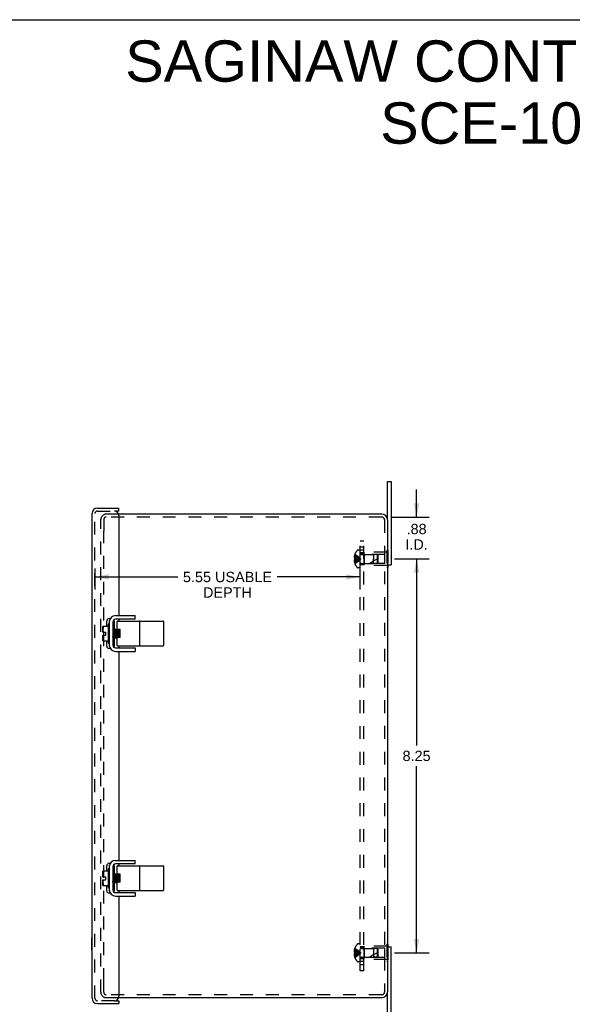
# Model space of a CAD drawing. Header units: inches. Extents: x 0 to 49, y 0 to 31.7.
# Tile 5 of 6: x 24.5 to 36.1, y 11.1 to 31.7. Entities that reach past the tile are written whole.
import ezdxf

# ---------------------------------------------------------------- set-up
doc = ezdxf.new("R2010")
doc.units = ezdxf.units.IN
doc.header["$LTSCALE"] = 2.697115
doc.header["$MEASUREMENT"] = 0
doc.linetypes.add('HIDDEN', pattern=[0.2, 0.1, -0.1])
doc.layers.get('0').update_dxf_attribs({"linetype": 'CONTINUOUS'})
for name, color, linetype in [('DEFAULT_2', 8, 'HIDDEN'), ('DIMENSIONS', 7, 'CONTINUOUS'), ('DOOR_ASSEMBLY', 7, 'CONTINUOUS'), ('SUBPANEL', 7, 'CONTINUOUS')]:
    doc.layers.add(name, color=color, linetype=linetype)
doc.styles.get("Standard").update_dxf_attribs({"font": 'arial.ttf'})
doc.dimstyles.new('DIMSTYLE_1', dxfattribs={"dimtxt": 0.216346, "dimasz": 0.288462, "dimexe": 0.09, "dimexo": 0.07, "dimgap": 0.0375, "dimtad": 0, "dimtih": 1, "dimtoh": 1, "dimzin": 4, "dimdsep": 46, "dimtxsty": 'Standard', "dimblk": '_FILLED', "dimblk1": '_FILLED', "dimblk2": '_FILLED', "dimcen": 0.09, "dimadec": 3, "dimazin": 1, "dimtfac": 1, "dimtdec": 3, "dimtofl": 0, "dimtmove": 0, "dimatfit": 3, "dimldrblk": '_FILLED', "dimfxl": 0, "dimtolj": 1, "dimtzin": 4, "dimarcsym": 0})

# ---------------------------------------------------------------- blocks, each defined once
blk = doc.blocks.new('_FILLED')
at = {"color": 0, "linetype": 'ByBlock'}
blk.add_solid([(0, 0), (-1, 0.2), (-1, -0.2)], dxfattribs=at)
blk = doc.blocks.new('*D3')
at = {"layer": 'DIMENSIONS', "color": 2, "linetype": 'Continuous'}
for p, q in [((26.094, 20.234), (26.094, 19.799)), ((31.644, 20.234), (31.644, 19.799)), ((26.094, 20.058), (27.83, 20.058)), ((31.644, 20.058), (29.908, 20.058))]:
    blk.add_line(p, q, dxfattribs=at)
at = {"layer": 'DIMENSIONS', "color": 2, "linetype": 'Continuous', "xscale": 0.2884615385, "yscale": 0.2884615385, "zscale": 0.2884615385, "rotation": 180}
blk.add_blockref('_FILLED', (26.094, 20.058), dxfattribs=at)
at = {"layer": 'DIMENSIONS', "color": 2, "linetype": 'Continuous', "xscale": 0.2884615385, "yscale": 0.2884615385, "zscale": 0.2884615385}
blk.add_blockref('_FILLED', (31.644, 20.058), dxfattribs=at)
at = {"layer": 'DIMENSIONS', "color": 2, "linetype": 'Continuous', "insert": (28.869, 20.166), "char_height": 0.21635, "width": 1.86186, "attachment_point": 2, "line_spacing_factor": 0.9}
blk.add_mtext('5.55 USABLE\\PDEPTH', dxfattribs=at)
blk = doc.blocks.new('*D12')
at = {"layer": 'DIMENSIONS', "color": 2, "linetype": 'Continuous'}
for p, q in [((32.363, 20.436), (33.089, 20.436)), ((32.829, 20.436), (32.829, 16.527)), ((32.829, 12.186), (32.829, 16.094)), ((32.363, 12.186), (33.089, 12.186))]:
    blk.add_line(p, q, dxfattribs=at)
at = {"layer": 'DIMENSIONS', "color": 2, "linetype": 'Continuous', "xscale": 0.2884615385, "yscale": 0.2884615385, "zscale": 0.2884615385}
for p, rotation in [((32.829, 20.436), 90), ((32.829, 12.186), 270)]:
    blk.add_blockref('_FILLED', p, dxfattribs=dict(at, rotation=rotation))
at = {"layer": 'DIMENSIONS', "color": 2, "linetype": 'Continuous', "insert": (32.829, 16.419), "char_height": 0.2163, "width": 0.58791, "attachment_point": 2, "line_spacing_factor": 0.9}
blk.add_mtext('8.25', dxfattribs=at)
blk = doc.blocks.new('*D15')
at = {"layer": 'DIMENSIONS', "color": 2, "linetype": 'Continuous'}
for p, q in [((32.829, 21.313), (32.829, 21.89)), ((32.301, 21.313), (33.089, 21.313)), ((32.426, 20.436), (33.089, 20.436)), ((32.829, 20.436), (32.829, 19.859))]:
    blk.add_line(p, q, dxfattribs=at)
at = {"layer": 'DIMENSIONS', "color": 2, "linetype": 'Continuous', "xscale": 0.2884615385, "yscale": 0.2884615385, "zscale": 0.2884615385}
for p, rotation in [((32.829, 21.313), 270), ((32.829, 20.436), 90)]:
    blk.add_blockref('_FILLED', p, dxfattribs=dict(at, rotation=rotation))
at = {"layer": 'DIMENSIONS', "color": 2, "linetype": 'Continuous', "insert": (32.829, 21.171), "char_height": 0.2163, "width": 0.46888, "attachment_point": 2, "line_spacing_factor": 0.9}
blk.add_mtext('.88\\PI.D.', dxfattribs=at)

msp = doc.modelspace()

# ---------------------------------------------------------------- linework, layer by layer
at = {"color": 7, "linetype": 'Continuous'}
for p, q in [((0, 31.731), (49.038, 31.731)), ((32.219, 21.253), (32.219, 22.061)), ((32.219, 22.061), (32.294, 22.061)), ((32.219, 20.311), (32.294, 20.311)), ((32.224, 20.256), (32.219, 20.256)), ((32.224, 20.311), (32.224, 20.256)), ((26.939, 19.173), (26.939, 19.248)), ((26.259, 18.905), (26.259, 19.018)), ((26.262, 19.03), (26.369, 19.03)), ((26.369, 19.061), (26.369, 18.685)), ((26.379, 19.071), (26.383, 19.071)), ((26.393, 19.144), (26.397, 19.144)), ((26.468, 19.113), (26.468, 18.633)), ((26.481, 19.144), (26.477, 19.144)), ((26.939, 19.173), (26.528, 19.173)), ((26.56, 18.965), (26.56, 19.123)), ((26.57, 19.133), (27.521, 19.133)), ((27.031, 18.623), (27.031, 19.123)), ((27.531, 19.123), (27.531, 18.623)), ((26.259, 18.905), (26.32, 18.905)), ((26.259, 18.729), (26.259, 18.841)), ((26.259, 18.841), (26.32, 18.841)), ((26.32, 18.841), (26.32, 18.905)), ((26.472, 18.967), (26.468, 18.964)), ((26.468, 18.792), (26.473, 18.795)), ((26.473, 18.967), (26.472, 18.967)), ((26.472, 18.795), (26.493, 18.779)), ((26.494, 18.951), (26.473, 18.967)), ((26.473, 18.967), (26.473, 18.967)), ((26.484, 18.862), (26.482, 18.888)), ((26.484, 18.862), (26.482, 18.888)), ((26.493, 18.78), (26.493, 18.781)), ((26.494, 18.779), (26.493, 18.78)), ((26.494, 18.779), (26.493, 18.779)), ((26.514, 18.967), (26.494, 18.951)), ((26.494, 18.779), (26.515, 18.795)), ((26.505, 18.862), (26.503, 18.885)), ((26.514, 18.967), (26.515, 18.967)), ((26.514, 18.795), (26.535, 18.779)), ((26.515, 18.967), (26.516, 18.965)), ((26.536, 18.951), (26.515, 18.967)), ((26.515, 18.967), (26.515, 18.967)), ((26.524, 18.888), (26.526, 18.862)), ((26.526, 18.862), (26.524, 18.888)), ((26.535, 18.779), (26.535, 18.78)), ((26.535, 18.779), (26.536, 18.779)), ((26.536, 18.779), (26.535, 18.779)), ((26.556, 18.967), (26.536, 18.951)), ((26.536, 18.779), (26.557, 18.795)), ((26.547, 18.86), (26.545, 18.883)), ((26.557, 18.967), (26.556, 18.967)), ((26.556, 18.795), (26.557, 18.795)), ((26.565, 18.961), (26.557, 18.967)), ((26.557, 18.967), (26.557, 18.967)), ((26.557, 18.795), (26.567, 18.787)), ((26.56, 18.956), (26.559, 18.96)), ((26.56, 18.623), (26.56, 18.789)), ((26.564, 18.789), (26.56, 18.789)), ((26.568, 18.862), (26.566, 18.888)), ((26.568, 18.862), (26.566, 18.888)), ((26.578, 18.951), (26.57, 18.957)), ((26.62, 18.957), (26.57, 18.957)), ((26.62, 18.789), (26.57, 18.789)), ((26.574, 18.789), (26.574, 18.792)), ((26.575, 18.789), (26.574, 18.792)), ((26.585, 18.957), (26.578, 18.951)), ((26.578, 18.951), (26.578, 18.951)), ((26.591, 18.789), (26.599, 18.795)), ((26.598, 18.795), (26.599, 18.795)), ((26.599, 18.795), (26.606, 18.789)), ((26.61, 18.862), (26.608, 18.888)), ((26.61, 18.862), (26.608, 18.888)), ((26.62, 18.951), (26.612, 18.957)), ((26.616, 18.789), (26.616, 18.792)), ((26.617, 18.789), (26.616, 18.792)), ((26.62, 18.789), (26.62, 18.957)), ((26.62, 18.952), (26.62, 18.951)), ((26.62, 18.951), (26.62, 18.951)), ((26.369, 18.717), (26.262, 18.717)), ((26.379, 18.675), (26.383, 18.675)), ((26.393, 18.602), (26.397, 18.602)), ((26.477, 18.602), (26.481, 18.602)), ((26.528, 18.573), (26.939, 18.573)), ((26.57, 18.613), (27.521, 18.613)), ((26.939, 18.573), (26.939, 18.498)), ((26.939, 14.048), (26.528, 14.048)), ((26.939, 14.048), (26.939, 14.123)), ((26.259, 13.78), (26.259, 13.893)), ((26.262, 13.905), (26.369, 13.905)), ((26.369, 13.936), (26.369, 13.56)), ((26.379, 13.946), (26.383, 13.946)), ((26.393, 14.019), (26.397, 14.019)), ((26.468, 13.988), (26.468, 13.508)), ((26.472, 13.842), (26.468, 13.839)), ((26.473, 13.842), (26.472, 13.842)), ((26.494, 13.826), (26.473, 13.842)), ((26.473, 13.842), (26.473, 13.842)), ((26.481, 14.019), (26.477, 14.019)), ((26.514, 13.842), (26.494, 13.826)), ((26.514, 13.842), (26.515, 13.842)), ((26.536, 13.826), (26.515, 13.842)), ((26.515, 13.842), (26.516, 13.84)), ((26.515, 13.842), (26.515, 13.842)), ((26.556, 13.842), (26.536, 13.826)), ((26.557, 13.842), (26.556, 13.842)), ((26.565, 13.836), (26.557, 13.842)), ((26.557, 13.842), (26.557, 13.842)), ((26.56, 13.831), (26.559, 13.835)), ((26.56, 13.84), (26.56, 13.998)), ((26.57, 14.008), (27.521, 14.008)), ((26.578, 13.826), (26.57, 13.832)), ((26.62, 13.832), (26.57, 13.832)), ((26.585, 13.832), (26.578, 13.826)), ((26.578, 13.826), (26.578, 13.826)), ((26.62, 13.826), (26.612, 13.832)), ((26.62, 13.664), (26.62, 13.832)), ((26.62, 13.827), (26.62, 13.826)), ((26.62, 13.826), (26.62, 13.826)), ((27.031, 13.498), (27.031, 13.998)), ((27.531, 13.998), (27.531, 13.498)), ((26.259, 13.78), (26.32, 13.78)), ((26.259, 13.604), (26.259, 13.716)), ((26.259, 13.716), (26.32, 13.716)), ((26.32, 13.716), (26.32, 13.78)), ((26.468, 13.667), (26.473, 13.67)), ((26.472, 13.67), (26.493, 13.654)), ((26.484, 13.737), (26.482, 13.763)), ((26.484, 13.737), (26.482, 13.763)), ((26.493, 13.655), (26.493, 13.656)), ((26.494, 13.654), (26.493, 13.655)), ((26.494, 13.654), (26.493, 13.654)), ((26.494, 13.654), (26.515, 13.67)), ((26.505, 13.737), (26.503, 13.76)), ((26.514, 13.67), (26.535, 13.654)), ((26.524, 13.763), (26.526, 13.737)), ((26.526, 13.737), (26.524, 13.763)), ((26.535, 13.654), (26.535, 13.655)), ((26.536, 13.654), (26.535, 13.654)), ((26.535, 13.654), (26.536, 13.654)), ((26.536, 13.654), (26.557, 13.67)), ((26.547, 13.735), (26.545, 13.758)), ((26.556, 13.67), (26.557, 13.67)), ((26.557, 13.67), (26.567, 13.662)), ((26.56, 13.498), (26.56, 13.664)), ((26.564, 13.664), (26.56, 13.664)), ((26.568, 13.737), (26.566, 13.763)), ((26.568, 13.737), (26.566, 13.763)), ((26.62, 13.664), (26.57, 13.664)), ((26.574, 13.664), (26.574, 13.667)), ((26.575, 13.664), (26.574, 13.667)), ((26.591, 13.664), (26.599, 13.67)), ((26.598, 13.67), (26.599, 13.67)), ((26.599, 13.67), (26.606, 13.664)), ((26.61, 13.737), (26.608, 13.763)), ((26.61, 13.737), (26.608, 13.763)), ((26.616, 13.664), (26.616, 13.667)), ((26.617, 13.664), (26.616, 13.667)), ((26.369, 13.592), (26.262, 13.592)), ((26.379, 13.55), (26.383, 13.55)), ((26.393, 13.477), (26.397, 13.477)), ((26.477, 13.477), (26.481, 13.477)), ((26.528, 13.448), (26.939, 13.448)), ((26.57, 13.488), (27.521, 13.488)), ((26.939, 13.448), (26.939, 13.373)), ((32.224, 12.366), (32.219, 12.366)), ((32.219, 12.311), (32.294, 12.311)), ((32.224, 12.366), (32.224, 12.311)), ((32.219, 10.561), (32.219, 11.368))]:
    msp.add_line(p, q, dxfattribs=at)
at = {"color": 3, "linetype": 'Continuous'}
for p, q in [((32.294, 22.061), (32.294, 20.311)), ((32.099, 21.373), (26.59, 21.373)), ((32.219, 21.253), (32.219, 11.368)), ((26.528, 19.248), (26.939, 19.248)), ((26.393, 19.144), (26.393, 18.602)), ((26.528, 18.498), (26.939, 18.498)), ((26.528, 14.123), (26.939, 14.123)), ((26.393, 14.019), (26.393, 13.477)), ((26.528, 13.373), (26.939, 13.373)), ((32.294, 10.561), (32.294, 12.311)), ((26.59, 11.248), (32.099, 11.248))]:
    msp.add_line(p, q, dxfattribs=at)
at = {"color": 7, "linetype": 'Continuous'}
for points in [[(26.279, 19.025), (26.277, 19.021), (26.274, 19.017), (26.272, 19.013), (26.27, 19.008), (26.269, 19.003), (26.267, 18.998), (26.266, 18.992), (26.265, 18.986), (26.264, 18.98), (26.263, 18.973), (26.263, 18.966), (26.263, 18.959), (26.262, 18.952), (26.263, 18.945), (26.263, 18.937), (26.263, 18.93), (26.264, 18.924), (26.265, 18.917), (26.266, 18.911), (26.267, 18.905)], [(26.279, 19.025), (26.28, 19.026), (26.28, 19.026), (26.281, 19.027), (26.281, 19.028), (26.281, 19.028), (26.281, 19.029), (26.281, 19.029), (26.28, 19.03), (26.28, 19.03), (26.279, 19.03)], [(26.491, 19.141), (26.488, 19.143), (26.484, 19.144), (26.481, 19.144)], [(26.498, 19.134), (26.497, 19.135), (26.494, 19.139), (26.491, 19.141)], [(26.57, 18.957), (26.569, 18.958), (26.569, 18.958), (26.568, 18.958), (26.567, 18.959), (26.566, 18.959), (26.566, 18.96), (26.565, 18.961), (26.565, 18.962), (26.564, 18.963), (26.564, 18.964), (26.563, 18.965), (26.563, 18.966), (26.562, 18.967), (26.562, 18.968), (26.562, 18.969), (26.561, 18.971), (26.561, 18.972), (26.561, 18.973), (26.56, 18.975), (26.56, 18.976), (26.56, 18.978), (26.56, 18.98)], [(26.267, 18.841), (26.266, 18.837), (26.265, 18.833), (26.265, 18.829), (26.264, 18.825), (26.264, 18.821), (26.263, 18.817), (26.263, 18.812), (26.263, 18.808), (26.263, 18.804), (26.262, 18.8), (26.262, 18.795), (26.262, 18.791), (26.263, 18.786), (26.263, 18.782), (26.263, 18.777), (26.263, 18.773), (26.264, 18.768), (26.264, 18.764), (26.265, 18.759), (26.266, 18.755), (26.267, 18.75), (26.268, 18.746), (26.269, 18.742), (26.271, 18.738), (26.272, 18.734), (26.274, 18.729), (26.277, 18.726), (26.279, 18.722)], [(26.472, 18.795), (26.472, 18.796), (26.471, 18.798), (26.47, 18.8), (26.47, 18.804), (26.469, 18.807), (26.468, 18.812), (26.468, 18.812)], [(26.482, 18.888), (26.482, 18.896), (26.481, 18.905), (26.48, 18.913), (26.48, 18.92), (26.479, 18.928), (26.479, 18.934), (26.478, 18.941), (26.477, 18.947), (26.477, 18.952), (26.476, 18.956), (26.476, 18.96), (26.475, 18.963), (26.474, 18.965), (26.474, 18.967), (26.473, 18.967)], [(26.474, 18.965), (26.473, 18.967), (26.473, 18.967)], [(26.473, 18.967), (26.473, 18.967), (26.473, 18.967)], [(26.482, 18.888), (26.481, 18.896), (26.481, 18.905), (26.48, 18.913), (26.48, 18.92), (26.479, 18.928), (26.478, 18.934), (26.478, 18.941), (26.477, 18.947), (26.476, 18.952), (26.476, 18.956), (26.475, 18.96), (26.475, 18.963), (26.474, 18.965)], [(26.49, 18.792), (26.489, 18.797), (26.489, 18.802), (26.488, 18.808), (26.488, 18.814), (26.487, 18.821), (26.486, 18.829), (26.486, 18.837), (26.485, 18.845), (26.484, 18.853), (26.484, 18.862)], [(26.49, 18.792), (26.49, 18.797), (26.489, 18.802), (26.489, 18.808), (26.488, 18.814), (26.487, 18.821), (26.487, 18.829), (26.486, 18.837), (26.485, 18.845), (26.485, 18.853), (26.484, 18.862)], [(26.493, 18.781), (26.492, 18.782), (26.492, 18.785), (26.491, 18.788), (26.49, 18.792)], [(26.493, 18.779), (26.492, 18.78), (26.492, 18.782), (26.491, 18.785), (26.491, 18.788), (26.49, 18.792)], [(26.503, 18.885), (26.503, 18.892), (26.502, 18.9), (26.501, 18.907), (26.501, 18.914), (26.5, 18.92), (26.499, 18.926), (26.499, 18.931), (26.498, 18.936), (26.497, 18.94), (26.497, 18.944), (26.496, 18.947), (26.495, 18.949), (26.495, 18.951), (26.494, 18.951)], [(26.494, 18.779), (26.494, 18.779), (26.494, 18.779)], [(26.514, 18.795), (26.514, 18.796), (26.513, 18.798), (26.512, 18.8), (26.512, 18.803), (26.511, 18.806), (26.51, 18.811), (26.51, 18.815), (26.509, 18.821), (26.508, 18.827), (26.508, 18.833), (26.507, 18.84), (26.506, 18.847), (26.506, 18.854), (26.505, 18.862)], [(26.524, 18.888), (26.524, 18.896), (26.523, 18.905), (26.522, 18.913), (26.522, 18.92), (26.521, 18.928), (26.521, 18.934), (26.52, 18.941), (26.519, 18.947), (26.519, 18.952), (26.518, 18.956), (26.518, 18.96), (26.517, 18.963), (26.516, 18.965), (26.516, 18.967), (26.515, 18.967)], [(26.515, 18.967), (26.515, 18.967), (26.515, 18.967)], [(26.515, 18.967), (26.515, 18.967), (26.515, 18.967)], [(26.516, 18.965), (26.517, 18.963), (26.517, 18.96), (26.518, 18.956), (26.518, 18.952), (26.519, 18.946), (26.52, 18.94), (26.52, 18.934), (26.521, 18.927), (26.522, 18.92), (26.522, 18.912), (26.523, 18.904), (26.523, 18.896), (26.524, 18.888)], [(26.526, 18.862), (26.526, 18.853), (26.527, 18.845), (26.528, 18.837), (26.528, 18.829), (26.529, 18.822), (26.53, 18.815), (26.53, 18.808), (26.531, 18.802), (26.531, 18.797), (26.532, 18.792)], [(26.532, 18.792), (26.532, 18.797), (26.531, 18.802), (26.531, 18.808), (26.53, 18.814), (26.529, 18.821), (26.529, 18.829), (26.528, 18.837), (26.527, 18.845), (26.527, 18.853), (26.526, 18.862)], [(26.532, 18.792), (26.533, 18.788), (26.533, 18.785), (26.534, 18.782), (26.534, 18.781), (26.535, 18.78), (26.535, 18.779)], [(26.535, 18.78), (26.534, 18.782), (26.534, 18.785), (26.533, 18.788), (26.532, 18.792)], [(26.545, 18.883), (26.545, 18.891), (26.544, 18.898), (26.543, 18.905), (26.543, 18.912), (26.542, 18.919), (26.541, 18.925), (26.541, 18.93), (26.54, 18.935), (26.539, 18.94), (26.539, 18.943), (26.538, 18.946), (26.537, 18.949), (26.537, 18.95), (26.536, 18.951)], [(26.536, 18.779), (26.536, 18.779), (26.536, 18.779)], [(26.556, 18.795), (26.556, 18.796), (26.555, 18.797), (26.555, 18.799), (26.554, 18.802), (26.553, 18.805), (26.553, 18.81), (26.552, 18.814), (26.551, 18.82), (26.551, 18.825), (26.55, 18.832), (26.549, 18.838), (26.549, 18.845), (26.548, 18.853), (26.547, 18.86)], [(26.566, 18.888), (26.566, 18.896), (26.565, 18.905), (26.564, 18.913), (26.564, 18.92), (26.563, 18.928), (26.563, 18.934), (26.562, 18.941), (26.561, 18.947), (26.561, 18.952), (26.56, 18.956), (26.56, 18.96), (26.559, 18.963), (26.558, 18.965), (26.558, 18.967), (26.557, 18.967)], [(26.558, 18.965), (26.557, 18.967), (26.557, 18.967)], [(26.557, 18.967), (26.557, 18.967), (26.557, 18.967)], [(26.559, 18.96), (26.559, 18.963), (26.558, 18.965)], [(26.566, 18.888), (26.565, 18.896), (26.565, 18.905), (26.564, 18.913), (26.564, 18.92), (26.563, 18.928), (26.562, 18.934), (26.562, 18.941), (26.561, 18.947), (26.56, 18.952), (26.56, 18.956)], [(26.56, 18.767), (26.56, 18.768), (26.56, 18.77), (26.56, 18.772), (26.561, 18.773), (26.561, 18.775), (26.561, 18.776), (26.562, 18.777), (26.562, 18.778), (26.562, 18.78), (26.563, 18.781), (26.563, 18.782), (26.564, 18.783), (26.564, 18.784), (26.565, 18.785), (26.565, 18.786), (26.566, 18.787), (26.566, 18.787), (26.567, 18.788), (26.568, 18.788), (26.569, 18.789), (26.569, 18.789), (26.57, 18.789)], [(26.574, 18.792), (26.573, 18.797), (26.573, 18.802), (26.572, 18.808), (26.572, 18.814), (26.571, 18.821), (26.57, 18.829), (26.57, 18.837), (26.569, 18.845), (26.568, 18.853), (26.568, 18.862)], [(26.574, 18.792), (26.574, 18.797), (26.573, 18.802), (26.573, 18.808), (26.572, 18.814), (26.571, 18.821), (26.571, 18.829), (26.57, 18.837), (26.569, 18.845), (26.569, 18.853), (26.568, 18.862)], [(26.587, 18.881), (26.587, 18.889), (26.586, 18.896), (26.586, 18.904), (26.585, 18.911), (26.584, 18.917), (26.584, 18.923), (26.583, 18.929), (26.582, 18.934), (26.582, 18.939), (26.581, 18.942), (26.58, 18.946), (26.58, 18.948), (26.579, 18.95), (26.578, 18.951), (26.578, 18.951)], [(26.598, 18.795), (26.598, 18.796), (26.597, 18.797), (26.597, 18.799), (26.596, 18.801), (26.595, 18.805), (26.595, 18.809), (26.594, 18.813), (26.593, 18.818), (26.593, 18.824), (26.592, 18.83), (26.591, 18.837), (26.591, 18.844), (26.59, 18.851), (26.589, 18.858), (26.589, 18.866), (26.587, 18.881)], [(26.608, 18.888), (26.607, 18.896), (26.607, 18.905), (26.606, 18.913), (26.606, 18.92), (26.605, 18.928), (26.604, 18.934), (26.604, 18.941), (26.603, 18.947), (26.602, 18.952), (26.602, 18.956), (26.602, 18.957)], [(26.608, 18.888), (26.608, 18.896), (26.607, 18.905), (26.606, 18.913), (26.606, 18.92), (26.605, 18.928), (26.605, 18.934), (26.604, 18.941), (26.603, 18.947), (26.603, 18.952), (26.602, 18.956), (26.602, 18.957)], [(26.616, 18.792), (26.615, 18.797), (26.615, 18.802), (26.614, 18.808), (26.614, 18.814), (26.613, 18.821), (26.612, 18.829), (26.612, 18.837), (26.611, 18.845), (26.61, 18.853), (26.61, 18.862)], [(26.616, 18.792), (26.616, 18.797), (26.615, 18.802), (26.615, 18.808), (26.614, 18.814), (26.613, 18.821), (26.613, 18.829), (26.612, 18.837), (26.611, 18.845), (26.611, 18.853), (26.61, 18.862)], [(26.279, 18.722), (26.28, 18.721), (26.28, 18.72), (26.281, 18.719), (26.281, 18.719), (26.281, 18.718), (26.281, 18.718), (26.281, 18.717), (26.28, 18.717), (26.28, 18.717), (26.279, 18.717)], [(26.481, 18.602), (26.484, 18.602), (26.488, 18.604), (26.491, 18.605)], [(26.491, 18.605), (26.494, 18.608), (26.497, 18.611), (26.498, 18.613)], [(26.279, 13.9), (26.277, 13.896), (26.274, 13.892), (26.272, 13.888), (26.27, 13.883), (26.269, 13.878), (26.267, 13.873), (26.266, 13.867), (26.265, 13.861), (26.264, 13.855), (26.263, 13.848), (26.263, 13.841), (26.263, 13.834), (26.262, 13.827), (26.263, 13.82), (26.263, 13.812), (26.263, 13.805), (26.264, 13.799), (26.265, 13.792), (26.266, 13.786), (26.267, 13.78)], [(26.279, 13.9), (26.28, 13.901), (26.28, 13.901), (26.281, 13.902), (26.281, 13.903), (26.281, 13.903), (26.281, 13.904), (26.281, 13.904), (26.28, 13.905), (26.28, 13.905), (26.279, 13.905)], [(26.473, 13.842), (26.473, 13.842), (26.473, 13.842)], [(26.474, 13.84), (26.473, 13.842), (26.473, 13.842)], [(26.482, 13.763), (26.482, 13.771), (26.481, 13.78), (26.48, 13.788), (26.48, 13.795), (26.479, 13.803), (26.479, 13.809), (26.478, 13.816), (26.477, 13.822), (26.477, 13.827), (26.476, 13.831), (26.476, 13.835), (26.475, 13.838), (26.474, 13.84), (26.474, 13.842), (26.473, 13.842)], [(26.482, 13.763), (26.481, 13.771), (26.481, 13.78), (26.48, 13.788), (26.48, 13.795), (26.479, 13.803), (26.478, 13.809), (26.478, 13.816), (26.477, 13.822), (26.476, 13.827), (26.476, 13.831), (26.475, 13.835), (26.475, 13.838), (26.474, 13.84)], [(26.491, 14.016), (26.488, 14.018), (26.484, 14.019), (26.481, 14.019)], [(26.498, 14.009), (26.497, 14.01), (26.494, 14.014), (26.491, 14.016)], [(26.503, 13.76), (26.503, 13.767), (26.502, 13.775), (26.501, 13.782), (26.501, 13.789), (26.5, 13.795), (26.499, 13.801), (26.499, 13.806), (26.498, 13.811), (26.497, 13.815), (26.497, 13.819), (26.496, 13.822), (26.495, 13.824), (26.495, 13.826), (26.494, 13.826)], [(26.515, 13.842), (26.515, 13.842), (26.515, 13.842)], [(26.515, 13.842), (26.515, 13.842), (26.515, 13.842)], [(26.524, 13.763), (26.524, 13.771), (26.523, 13.78), (26.522, 13.788), (26.522, 13.795), (26.521, 13.803), (26.521, 13.809), (26.52, 13.816), (26.519, 13.822), (26.519, 13.827), (26.518, 13.831), (26.518, 13.835), (26.517, 13.838), (26.516, 13.84), (26.516, 13.842), (26.515, 13.842)], [(26.516, 13.84), (26.517, 13.838), (26.517, 13.835), (26.518, 13.831), (26.518, 13.827), (26.519, 13.821), (26.52, 13.815), (26.52, 13.809), (26.521, 13.802), (26.522, 13.795), (26.522, 13.787), (26.523, 13.779), (26.523, 13.771), (26.524, 13.763)], [(26.545, 13.758), (26.545, 13.766), (26.544, 13.773), (26.543, 13.78), (26.543, 13.787), (26.542, 13.794), (26.541, 13.8), (26.541, 13.805), (26.54, 13.81), (26.539, 13.815), (26.539, 13.818), (26.538, 13.821), (26.537, 13.824), (26.537, 13.825), (26.536, 13.826)], [(26.557, 13.842), (26.557, 13.842), (26.557, 13.842)], [(26.558, 13.84), (26.557, 13.842), (26.557, 13.842)], [(26.566, 13.763), (26.566, 13.771), (26.565, 13.78), (26.564, 13.788), (26.564, 13.795), (26.563, 13.803), (26.563, 13.809), (26.562, 13.816), (26.561, 13.822), (26.561, 13.827), (26.56, 13.831), (26.56, 13.835), (26.559, 13.838), (26.558, 13.84), (26.558, 13.842), (26.557, 13.842)], [(26.559, 13.835), (26.559, 13.838), (26.558, 13.84)], [(26.57, 13.832), (26.569, 13.833), (26.569, 13.833), (26.568, 13.833), (26.567, 13.834), (26.566, 13.834), (26.566, 13.835), (26.565, 13.836), (26.565, 13.837), (26.564, 13.838), (26.564, 13.839), (26.563, 13.84), (26.563, 13.841), (26.562, 13.842), (26.562, 13.843), (26.562, 13.844), (26.561, 13.846), (26.561, 13.847), (26.561, 13.848), (26.56, 13.85), (26.56, 13.851), (26.56, 13.853), (26.56, 13.855)], [(26.566, 13.763), (26.565, 13.771), (26.565, 13.78), (26.564, 13.788), (26.564, 13.795), (26.563, 13.803), (26.562, 13.809), (26.562, 13.816), (26.561, 13.822), (26.56, 13.827), (26.56, 13.831)], [(26.587, 13.756), (26.587, 13.764), (26.586, 13.771), (26.586, 13.779), (26.585, 13.786), (26.584, 13.792), (26.584, 13.798), (26.583, 13.804), (26.582, 13.809), (26.582, 13.814), (26.581, 13.817), (26.58, 13.821), (26.58, 13.823), (26.579, 13.825), (26.578, 13.826), (26.578, 13.826)], [(26.608, 13.763), (26.607, 13.771), (26.607, 13.78), (26.606, 13.788), (26.606, 13.795), (26.605, 13.803), (26.604, 13.809), (26.604, 13.816), (26.603, 13.822), (26.602, 13.827), (26.602, 13.831), (26.602, 13.832)], [(26.608, 13.763), (26.608, 13.771), (26.607, 13.78), (26.606, 13.788), (26.606, 13.795), (26.605, 13.803), (26.605, 13.809), (26.604, 13.816), (26.603, 13.822), (26.603, 13.827), (26.602, 13.831), (26.602, 13.832)], [(26.267, 13.716), (26.266, 13.712), (26.265, 13.708), (26.265, 13.704), (26.264, 13.7), (26.264, 13.696), (26.263, 13.692), (26.263, 13.687), (26.263, 13.683), (26.263, 13.679), (26.262, 13.675), (26.262, 13.67), (26.262, 13.666), (26.263, 13.661), (26.263, 13.657), (26.263, 13.652), (26.263, 13.648), (26.264, 13.643), (26.264, 13.639), (26.265, 13.634), (26.266, 13.63), (26.267, 13.625), (26.268, 13.621), (26.269, 13.617), (26.271, 13.613), (26.272, 13.609), (26.274, 13.604), (26.277, 13.601), (26.279, 13.597)], [(26.472, 13.67), (26.472, 13.671), (26.471, 13.673), (26.47, 13.675), (26.47, 13.679), (26.469, 13.682), (26.468, 13.687), (26.468, 13.687)], [(26.49, 13.667), (26.489, 13.672), (26.489, 13.677), (26.488, 13.683), (26.488, 13.689), (26.487, 13.696), (26.486, 13.704), (26.486, 13.712), (26.485, 13.72), (26.484, 13.728), (26.484, 13.737)], [(26.49, 13.667), (26.49, 13.672), (26.489, 13.677), (26.489, 13.683), (26.488, 13.689), (26.487, 13.696), (26.487, 13.704), (26.486, 13.712), (26.485, 13.72), (26.485, 13.728), (26.484, 13.737)], [(26.493, 13.654), (26.492, 13.655), (26.492, 13.657), (26.491, 13.66), (26.491, 13.663), (26.49, 13.667)], [(26.493, 13.656), (26.492, 13.657), (26.492, 13.66), (26.491, 13.663), (26.49, 13.667)], [(26.494, 13.654), (26.494, 13.654), (26.494, 13.654)], [(26.514, 13.67), (26.514, 13.671), (26.513, 13.673), (26.512, 13.675), (26.512, 13.678), (26.511, 13.681), (26.51, 13.686), (26.51, 13.69), (26.509, 13.696), (26.508, 13.702), (26.508, 13.708), (26.507, 13.715), (26.506, 13.722), (26.506, 13.729), (26.505, 13.737)], [(26.526, 13.737), (26.526, 13.728), (26.527, 13.72), (26.528, 13.712), (26.528, 13.704), (26.529, 13.697), (26.53, 13.69), (26.53, 13.683), (26.531, 13.677), (26.531, 13.672), (26.532, 13.667)], [(26.532, 13.667), (26.532, 13.672), (26.531, 13.677), (26.531, 13.683), (26.53, 13.689), (26.529, 13.696), (26.529, 13.704), (26.528, 13.712), (26.527, 13.72), (26.527, 13.728), (26.526, 13.737)], [(26.535, 13.655), (26.534, 13.657), (26.534, 13.66), (26.533, 13.663), (26.532, 13.667)], [(26.532, 13.667), (26.533, 13.663), (26.533, 13.66), (26.534, 13.657), (26.534, 13.656), (26.535, 13.655), (26.535, 13.654)], [(26.536, 13.654), (26.536, 13.654), (26.536, 13.654)], [(26.556, 13.67), (26.556, 13.671), (26.555, 13.672), (26.555, 13.674), (26.554, 13.677), (26.553, 13.68), (26.553, 13.685), (26.552, 13.689), (26.551, 13.695), (26.551, 13.7), (26.55, 13.707), (26.549, 13.713), (26.549, 13.72), (26.548, 13.728), (26.547, 13.735)], [(26.56, 13.642), (26.56, 13.643), (26.56, 13.645), (26.56, 13.647), (26.561, 13.648), (26.561, 13.65), (26.561, 13.651), (26.562, 13.652), (26.562, 13.653), (26.562, 13.655), (26.563, 13.656), (26.563, 13.657), (26.564, 13.658), (26.564, 13.659), (26.565, 13.66), (26.565, 13.661), (26.566, 13.662), (26.566, 13.662), (26.567, 13.663), (26.568, 13.663), (26.569, 13.664), (26.569, 13.664), (26.57, 13.664)], [(26.574, 13.667), (26.573, 13.672), (26.573, 13.677), (26.572, 13.683), (26.572, 13.689), (26.571, 13.696), (26.57, 13.704), (26.57, 13.712), (26.569, 13.72), (26.568, 13.728), (26.568, 13.737)], [(26.574, 13.667), (26.574, 13.672), (26.573, 13.677), (26.573, 13.683), (26.572, 13.689), (26.571, 13.696), (26.571, 13.704), (26.57, 13.712), (26.569, 13.72), (26.569, 13.728), (26.568, 13.737)], [(26.598, 13.67), (26.598, 13.671), (26.597, 13.672), (26.597, 13.674), (26.596, 13.676), (26.595, 13.68), (26.595, 13.684), (26.594, 13.688), (26.593, 13.693), (26.593, 13.699), (26.592, 13.705), (26.591, 13.712), (26.591, 13.719), (26.59, 13.726), (26.589, 13.733), (26.589, 13.741), (26.587, 13.756)], [(26.616, 13.667), (26.615, 13.672), (26.615, 13.677), (26.614, 13.683), (26.614, 13.689), (26.613, 13.696), (26.612, 13.704), (26.612, 13.712), (26.611, 13.72), (26.61, 13.728), (26.61, 13.737)], [(26.616, 13.667), (26.616, 13.672), (26.615, 13.677), (26.615, 13.683), (26.614, 13.689), (26.613, 13.696), (26.613, 13.704), (26.612, 13.712), (26.611, 13.72), (26.611, 13.728), (26.61, 13.737)], [(26.279, 13.597), (26.28, 13.596), (26.28, 13.595), (26.281, 13.594), (26.281, 13.594), (26.281, 13.593), (26.281, 13.593), (26.281, 13.592), (26.28, 13.592), (26.28, 13.592), (26.279, 13.592)], [(26.481, 13.477), (26.484, 13.477), (26.488, 13.479), (26.491, 13.48)], [(26.491, 13.48), (26.494, 13.483), (26.497, 13.486), (26.498, 13.488)]]:
    msp.add_lwpolyline(points, dxfattribs=at)
at = {"color": 3, "linetype": 'Continuous'}
for centre, radius, start, end in [((32.099, 21.253), 0.12, 0, 90), ((26.528, 19.113), 0.135, 90, 180), ((26.528, 18.633), 0.135, 180, 270), ((26.528, 13.988), 0.135, 90, 180), ((26.528, 13.508), 0.135, 180, 270), ((32.099, 11.368), 0.12, 270, 360)]:
    msp.add_arc(centre, radius, start, end, dxfattribs=at)
at = {"color": 7, "linetype": 'Continuous'}
for centre, radius, start, end in [((26.309, 19.011), 0.0504, 157.6976, 171.9671), ((26.379, 19.061), 0.01, 90, 180.0001), ((26.383, 19.061), 0.01, 359.9999, 90), ((26.528, 19.113), 0.06, 90, 180), ((26.57, 19.123), 0.01, 90, 180), ((27.021, 19.123), 0.01, 0, 90), ((27.521, 19.123), 0.01, 0, 90), ((26.309, 18.736), 0.0504, 188.0329, 202.3024), ((26.379, 18.685), 0.01, 179.9999, 270), ((26.383, 18.685), 0.01, 270, 0.0001), ((26.528, 18.633), 0.06, 180, 270), ((26.57, 18.623), 0.01, 180, 270), ((27.021, 18.623), 0.01, 270, 360), ((27.521, 18.623), 0.01, 270, 360), ((26.528, 13.988), 0.06, 90, 180), ((26.309, 13.886), 0.0504, 157.6976, 171.9671), ((26.379, 13.936), 0.01, 90, 180.0001), ((26.383, 13.936), 0.01, 359.9999, 90), ((26.57, 13.998), 0.01, 90, 180), ((27.021, 13.998), 0.01, 0, 90), ((27.521, 13.998), 0.01, 0, 90), ((26.309, 13.611), 0.0504, 188.0329, 202.3024), ((26.379, 13.56), 0.01, 179.9999, 270), ((26.383, 13.56), 0.01, 270, 0.0001), ((26.528, 13.508), 0.06, 180, 270), ((26.57, 13.498), 0.01, 180, 270), ((27.021, 13.498), 0.01, 270, 360), ((27.521, 13.498), 0.01, 270, 360)]:
    msp.add_arc(centre, radius, start, end, dxfattribs=at)
at = {"layer": 'DEFAULT_2', "color": 8, "linetype": 'HIDDEN'}
for p, q in [((26.219, 11.36), (26.219, 21.261)), ((26.279, 21.261), (26.279, 21.023)), ((26.59, 21.373), (26.331, 21.373)), ((32.099, 21.313), (26.331, 21.313)), ((32.159, 21.253), (32.159, 11.368)), ((26.279, 11.598), (26.279, 21.023)), ((31.536, 20.471), (31.521, 20.471)), ((31.536, 20.504), (31.526, 20.504)), ((31.536, 20.451), (31.526, 20.451)), ((31.536, 20.42), (31.526, 20.42)), ((31.536, 20.535), (31.536, 20.534)), ((31.536, 20.535), (31.536, 20.535)), ((31.536, 20.534), (31.536, 20.451)), ((31.536, 20.449), (31.536, 20.451)), ((31.536, 20.451), (31.536, 20.451)), ((31.536, 20.451), (31.558, 20.449)), ((31.536, 20.42), (31.558, 20.422)), ((31.536, 20.42), (31.536, 20.337)), ((31.536, 20.42), (31.536, 20.42)), ((31.558, 20.422), (31.58, 20.425)), ((31.579, 20.425), (31.6, 20.427)), ((31.6, 20.427), (31.621, 20.43)), ((31.649, 20.622), (31.602, 20.622)), ((31.649, 20.249), (31.649, 20.622)), ((31.677, 20.53), (31.924, 20.53)), ((31.724, 20.576), (31.724, 20.296)), ((32.203, 20.576), (31.724, 20.576)), ((31.734, 20.531), (31.724, 20.541)), ((31.734, 20.531), (31.734, 20.341)), ((32.161, 20.531), (31.734, 20.531)), ((31.924, 20.53), (31.924, 20.436)), ((32.014, 20.521), (31.924, 20.53)), ((31.924, 20.342), (31.924, 20.436)), ((32.014, 20.351), (32.014, 20.521)), ((32.024, 20.51), (32.014, 20.521)), ((32.024, 20.362), (32.024, 20.51)), ((32.161, 20.341), (32.161, 20.531)), ((32.203, 20.616), (32.203, 20.256)), ((32.224, 20.616), (32.203, 20.616)), ((32.224, 20.526), (32.203, 20.526)), ((32.224, 20.616), (32.224, 20.311)), ((31.536, 20.401), (31.521, 20.401)), ((31.536, 20.367), (31.526, 20.367)), ((31.536, 20.337), (31.536, 20.336)), ((31.536, 20.337), (31.536, 20.337)), ((31.649, 20.249), (31.602, 20.249)), ((31.677, 20.342), (31.924, 20.342)), ((31.734, 20.341), (31.724, 20.331)), ((32.203, 20.296), (31.724, 20.296)), ((32.161, 20.341), (31.734, 20.341)), ((32.014, 20.351), (31.924, 20.342)), ((32.024, 20.362), (32.014, 20.351)), ((32.224, 20.346), (32.203, 20.346)), ((32.219, 20.256), (32.203, 20.256)), ((31.536, 12.221), (31.521, 12.221)), ((31.536, 12.254), (31.526, 12.254)), ((31.536, 12.201), (31.526, 12.201)), ((31.536, 12.17), (31.526, 12.17)), ((31.536, 12.285), (31.536, 12.285)), ((31.536, 12.285), (31.536, 12.284)), ((31.536, 12.284), (31.536, 12.201)), ((31.536, 12.201), (31.536, 12.201)), ((31.536, 12.201), (31.558, 12.199)), ((31.536, 12.173), (31.536, 12.17)), ((31.536, 12.17), (31.558, 12.172)), ((31.536, 12.17), (31.536, 12.17)), ((31.536, 12.17), (31.536, 12.087)), ((31.558, 12.172), (31.58, 12.175)), ((31.579, 12.175), (31.6, 12.177)), ((31.6, 12.177), (31.621, 12.18)), ((31.649, 12.372), (31.602, 12.372)), ((31.649, 11.999), (31.649, 12.372)), ((31.677, 12.28), (31.924, 12.28)), ((32.203, 12.326), (31.724, 12.326)), ((31.724, 12.326), (31.724, 12.046)), ((31.734, 12.281), (31.724, 12.291)), ((32.161, 12.281), (31.734, 12.281)), ((31.734, 12.281), (31.734, 12.091)), ((32.014, 12.271), (31.924, 12.28)), ((31.924, 12.28), (31.924, 12.092)), ((32.024, 12.26), (32.014, 12.271)), ((32.014, 12.101), (32.014, 12.271)), ((32.024, 12.112), (32.024, 12.26)), ((32.161, 12.091), (32.161, 12.281)), ((32.219, 12.366), (32.203, 12.366)), ((32.203, 12.366), (32.203, 12.006)), ((32.224, 12.276), (32.203, 12.276)), ((32.224, 12.311), (32.224, 12.006)), ((31.536, 12.151), (31.521, 12.151)), ((31.536, 12.117), (31.526, 12.117)), ((31.536, 12.087), (31.536, 12.087)), ((31.536, 12.087), (31.536, 12.086)), ((31.649, 11.999), (31.602, 11.999)), ((31.677, 12.092), (31.924, 12.092)), ((31.734, 12.091), (31.724, 12.081)), ((32.203, 12.046), (31.724, 12.046)), ((32.161, 12.091), (31.734, 12.091)), ((32.014, 12.101), (31.924, 12.092)), ((32.024, 12.112), (32.014, 12.101)), ((32.224, 12.096), (32.203, 12.096)), ((32.224, 12.006), (32.203, 12.006)), ((26.279, 11.36), (26.279, 11.598)), ((32.099, 11.308), (26.331, 11.308)), ((26.331, 11.248), (26.59, 11.248))]:
    msp.add_line(p, q, dxfattribs=at)
for points in [[(31.526, 20.504), (31.525, 20.5), (31.524, 20.496), (31.523, 20.492), (31.522, 20.487), (31.522, 20.483), (31.521, 20.479), (31.521, 20.475), (31.521, 20.471)], [(31.521, 20.471), (31.521, 20.468), (31.521, 20.466), (31.522, 20.464), (31.522, 20.461), (31.523, 20.459), (31.524, 20.456), (31.525, 20.454), (31.526, 20.451)], [(31.526, 20.42), (31.525, 20.418), (31.524, 20.415), (31.523, 20.413), (31.522, 20.41), (31.522, 20.408), (31.521, 20.406), (31.521, 20.403), (31.521, 20.401)], [(31.536, 20.535), (31.558, 20.521), (31.58, 20.507), (31.6, 20.491), (31.621, 20.473), (31.64, 20.455), (31.66, 20.436)], [(31.536, 20.504), (31.558, 20.495), (31.579, 20.485), (31.6, 20.474), (31.621, 20.462), (31.64, 20.449), (31.66, 20.436)], [(31.536, 20.471), (31.558, 20.466), (31.579, 20.461), (31.6, 20.455), (31.621, 20.449), (31.64, 20.443), (31.66, 20.436)], [(31.536, 20.451), (31.536, 20.449), (31.536, 20.446), (31.536, 20.444), (31.536, 20.441), (31.536, 20.438), (31.536, 20.436)], [(31.536, 20.441), (31.536, 20.444), (31.536, 20.446)], [(31.536, 20.367), (31.558, 20.377), (31.579, 20.387), (31.6, 20.398), (31.621, 20.41), (31.64, 20.422), (31.66, 20.436)], [(31.536, 20.337), (31.558, 20.35), (31.58, 20.365), (31.6, 20.381), (31.621, 20.398), (31.64, 20.416), (31.66, 20.436)], [(31.536, 20.436), (31.536, 20.433), (31.536, 20.431), (31.536, 20.428), (31.536, 20.425), (31.536, 20.423), (31.536, 20.42)], [(31.536, 20.401), (31.558, 20.406), (31.579, 20.411), (31.6, 20.417), (31.621, 20.423), (31.64, 20.429), (31.66, 20.436)], [(31.536, 20.425), (31.536, 20.428), (31.536, 20.431)], [(31.558, 20.449), (31.58, 20.447), (31.6, 20.444), (31.621, 20.442), (31.64, 20.439), (31.66, 20.436)], [(31.579, 20.447), (31.6, 20.444), (31.621, 20.442), (31.64, 20.439), (31.66, 20.436)], [(31.621, 20.43), (31.64, 20.433), (31.66, 20.436)], [(31.621, 20.43), (31.64, 20.433), (31.66, 20.436)], [(31.521, 20.401), (31.521, 20.397), (31.521, 20.393), (31.522, 20.388), (31.522, 20.384), (31.523, 20.38), (31.524, 20.376), (31.525, 20.371), (31.526, 20.367)], [(31.526, 12.254), (31.525, 12.25), (31.524, 12.246), (31.523, 12.242), (31.522, 12.237), (31.522, 12.233), (31.521, 12.229), (31.521, 12.225), (31.521, 12.221)], [(31.521, 12.221), (31.521, 12.218), (31.521, 12.216), (31.522, 12.214), (31.522, 12.211), (31.523, 12.209), (31.524, 12.206), (31.525, 12.204), (31.526, 12.201)], [(31.526, 12.17), (31.525, 12.168), (31.524, 12.165), (31.523, 12.163), (31.522, 12.16), (31.522, 12.158), (31.521, 12.156), (31.521, 12.153), (31.521, 12.151)], [(31.536, 12.285), (31.558, 12.271), (31.58, 12.257), (31.6, 12.241), (31.621, 12.223), (31.64, 12.205), (31.66, 12.186)], [(31.536, 12.254), (31.558, 12.245), (31.579, 12.235), (31.6, 12.224), (31.621, 12.212), (31.64, 12.199), (31.66, 12.186)], [(31.536, 12.221), (31.558, 12.216), (31.579, 12.211), (31.6, 12.205), (31.621, 12.199), (31.64, 12.193), (31.66, 12.186)], [(31.536, 12.186), (31.536, 12.188), (31.536, 12.191), (31.536, 12.194), (31.536, 12.196), (31.536, 12.199), (31.536, 12.201)], [(31.536, 12.196), (31.536, 12.194), (31.536, 12.191)], [(31.536, 12.151), (31.558, 12.156), (31.579, 12.161), (31.6, 12.167), (31.621, 12.173), (31.64, 12.179), (31.66, 12.186)], [(31.536, 12.17), (31.536, 12.173), (31.536, 12.175), (31.536, 12.178), (31.536, 12.181), (31.536, 12.183), (31.536, 12.186)], [(31.536, 12.087), (31.558, 12.1), (31.58, 12.115), (31.6, 12.131), (31.621, 12.148), (31.64, 12.166), (31.66, 12.186)], [(31.536, 12.117), (31.558, 12.127), (31.579, 12.137), (31.6, 12.148), (31.621, 12.16), (31.64, 12.172), (31.66, 12.186)], [(31.536, 12.181), (31.536, 12.178), (31.536, 12.175)], [(31.558, 12.199), (31.58, 12.197), (31.6, 12.194), (31.621, 12.192), (31.64, 12.189), (31.66, 12.186)], [(31.579, 12.197), (31.6, 12.194), (31.621, 12.192), (31.64, 12.189), (31.66, 12.186)], [(31.621, 12.18), (31.64, 12.183), (31.66, 12.186)], [(31.621, 12.18), (31.64, 12.183), (31.66, 12.186)], [(31.521, 12.151), (31.521, 12.147), (31.521, 12.143), (31.522, 12.138), (31.522, 12.134), (31.523, 12.13), (31.524, 12.126), (31.525, 12.121), (31.526, 12.117)]]:
    msp.add_lwpolyline(points, dxfattribs=at)
for centre, radius, start, end in [((26.331, 21.261), 0.112, 90, 180), ((26.331, 21.261), 0.052, 90, 180), ((32.099, 21.253), 0.06, 0, 90), ((31.778, 20.436), 0.261, 157.9106, 164.8059), ((31.778, 20.436), 0.262, 136.4862, 157.6387), ((31.602, 20.602), 0.02, 90, 136.4862), ((31.677, 20.558), 0.0282, 180, 270), ((32.194, 19.891), 0.571, 107.3354, 127.8138), ((31.778, 20.436), 0.261, 195.1941, 202.0894), ((31.778, 20.436), 0.262, 202.3613, 223.5138), ((31.602, 20.269), 0.02, 223.5138, 270), ((31.677, 20.314), 0.0282, 90, 180), ((31.778, 12.186), 0.261, 157.9106, 164.8059), ((31.778, 12.186), 0.262, 136.4862, 157.6387), ((31.602, 12.352), 0.02, 90, 136.4862), ((31.677, 12.308), 0.0282, 180, 270), ((32.194, 11.641), 0.571, 107.3354, 127.8138), ((31.778, 12.186), 0.261, 195.1941, 202.0894), ((31.778, 12.186), 0.262, 202.3613, 223.5138), ((31.602, 12.019), 0.02, 223.5138, 270), ((31.677, 12.064), 0.0282, 90, 180), ((26.331, 11.36), 0.112, 180, 270), ((26.331, 11.36), 0.052, 180, 270), ((32.099, 11.368), 0.06, 270, 360)]:
    msp.add_arc(centre, radius, start, end, dxfattribs=at)
at = {"layer": 'DOOR_ASSEMBLY', "color": 3, "linetype": 'Continuous'}
for p, q in [((26.146, 21.498), (26.594, 21.498)), ((26.034, 11.235), (26.034, 21.386)), ((26.594, 21.348), (26.594, 19.248)), ((26.392, 19.186), (26.414, 19.186)), ((26.342, 19.03), (26.342, 19.136)), ((26.498, 19.136), (26.498, 18.955)), ((26.594, 19.173), (26.594, 19.133)), ((26.498, 18.782), (26.498, 18.611)), ((26.594, 18.791), (26.594, 18.789)), ((26.342, 18.611), (26.342, 18.717)), ((26.594, 18.613), (26.594, 18.573)), ((26.414, 18.561), (26.392, 18.561)), ((26.594, 18.498), (26.594, 14.123)), ((26.392, 14.061), (26.414, 14.061)), ((26.594, 14.048), (26.594, 14.008)), ((26.342, 13.905), (26.342, 14.011)), ((26.498, 14.011), (26.498, 13.83)), ((26.498, 13.657), (26.498, 13.486)), ((26.594, 13.666), (26.594, 13.664)), ((26.342, 13.486), (26.342, 13.592)), ((26.414, 13.436), (26.392, 13.436)), ((26.594, 13.488), (26.594, 13.448)), ((26.594, 13.373), (26.594, 11.273)), ((26.146, 11.123), (26.594, 11.123))]:
    msp.add_line(p, q, dxfattribs=at)
at = {"layer": 'DOOR_ASSEMBLY', "color": 7, "linetype": 'Continuous'}
for p, q in [((26.594, 21.438), (26.594, 21.498)), ((26.594, 21.438), (26.504, 21.438)), ((26.029, 12.501), (26.034, 12.501)), ((26.029, 12.245), (26.029, 12.501)), ((26.029, 12.245), (26.034, 12.245)), ((26.504, 11.183), (26.594, 11.183)), ((26.594, 11.183), (26.594, 11.123))]:
    msp.add_line(p, q, dxfattribs=at)
at = {"layer": 'DOOR_ASSEMBLY', "color": 8, "linetype": 'HIDDEN'}
for p, q in [((26.094, 11.235), (26.094, 21.386)), ((26.146, 21.438), (26.504, 21.438)), ((26.504, 11.183), (26.146, 11.183))]:
    msp.add_line(p, q, dxfattribs=at)
at = {"layer": 'DOOR_ASSEMBLY', "color": 3, "linetype": 'Continuous'}
for centre, radius, start, end in [((26.146, 21.386), 0.112, 90, 180), ((26.504, 21.348), 0.09, 0, 90), ((26.392, 19.136), 0.05, 90, 180), ((26.448, 19.136), 0.05, 0, 29.7283), ((26.392, 18.611), 0.05, 180, 270), ((26.448, 18.611), 0.05, 330.2717, 360), ((26.392, 14.011), 0.05, 90, 180), ((26.448, 14.011), 0.05, 0, 29.7283), ((26.392, 13.486), 0.05, 180, 270), ((26.448, 13.486), 0.05, 330.2717, 360), ((26.146, 11.235), 0.112, 180, 270), ((26.504, 11.273), 0.09, 270, 360)]:
    msp.add_arc(centre, radius, start, end, dxfattribs=at)
at = {"layer": 'DOOR_ASSEMBLY', "color": 8, "linetype": 'HIDDEN'}
for centre, start, end in [((26.146, 21.386), 90, 180), ((26.146, 11.235), 180, 270)]:
    msp.add_arc(centre, 0.052, start, end, dxfattribs=at)
at = {"layer": 'SUBPANEL', "color": 8, "linetype": 'HIDDEN'}
for p, q in [((31.649, 11.811), (31.649, 20.811)), ((31.724, 20.811), (31.649, 20.811)), ((31.724, 20.686), (31.649, 20.686)), ((31.724, 11.811), (31.724, 20.811)), ((31.724, 20.617), (31.649, 20.617)), ((31.724, 20.561), (31.649, 20.561)), ((31.724, 20.545), (31.649, 20.545)), ((31.724, 20.327), (31.649, 20.327)), ((31.724, 20.311), (31.649, 20.311)), ((31.724, 12.311), (31.649, 12.311)), ((31.724, 12.295), (31.649, 12.295)), ((31.724, 12.077), (31.649, 12.077)), ((31.724, 12.061), (31.649, 12.061)), ((31.724, 12.005), (31.649, 12.005)), ((31.724, 11.936), (31.649, 11.936)), ((31.724, 11.811), (31.649, 11.811))]:
    msp.add_line(p, q, dxfattribs=at)

# ---------------------------------------------------------------- texts
at = {"layer": 'DIMENSIONS', "color": 2, "linetype": 'Continuous', "insert": (37.676, 31.297), "char_height": 0.86538, "width": 21.85659, "attachment_point": 2, "line_spacing_factor": 0.9}
msp.add_mtext('SAGINAW CONTROL & ENGINEERING\\PSCE-10086CHNFSS', dxfattribs=at)

# ---------------------------------------------------------------- dimensions: what is measured, and where the dimension line sits
at = {"layer": 'DIMENSIONS', "color": 2, "linetype": 'Continuous'}
dim = msp.add_linear_dim(base=(32.829, 20.436), p1=(32.231, 21.313), p2=(32.356, 20.436), angle=270, text='<>\\PI.D.', dimstyle='DIMSTYLE_1', dxfattribs=at)
dim.commit()
dim.dimension.update_dxf_attribs({"geometry": '*D15', "text_midpoint": (32.829, 20.9), "dimtype": 160})
dim = msp.add_linear_dim(base=(32.829, 12.186), p1=(32.293, 20.436), p2=(32.293, 12.186), angle=270, dimstyle='DIMSTYLE_1', dxfattribs=at)
dim.commit()
dim.dimension.update_dxf_attribs({"geometry": '*D12', "text_midpoint": (32.829, 16.31), "dimtype": 160})
dim = msp.add_linear_dim(base=(31.644, 20.058), p1=(26.094, 19.729), p2=(31.644, 19.729), text='<> USABLE\\PDEPTH', dimstyle='DIMSTYLE_1', dxfattribs=at)
dim.commit()
dim.dimension.update_dxf_attribs({"geometry": '*D3', "text_midpoint": (28.869, 19.896), "dimtype": 160})

doc.saveas('drawing.dxf')
